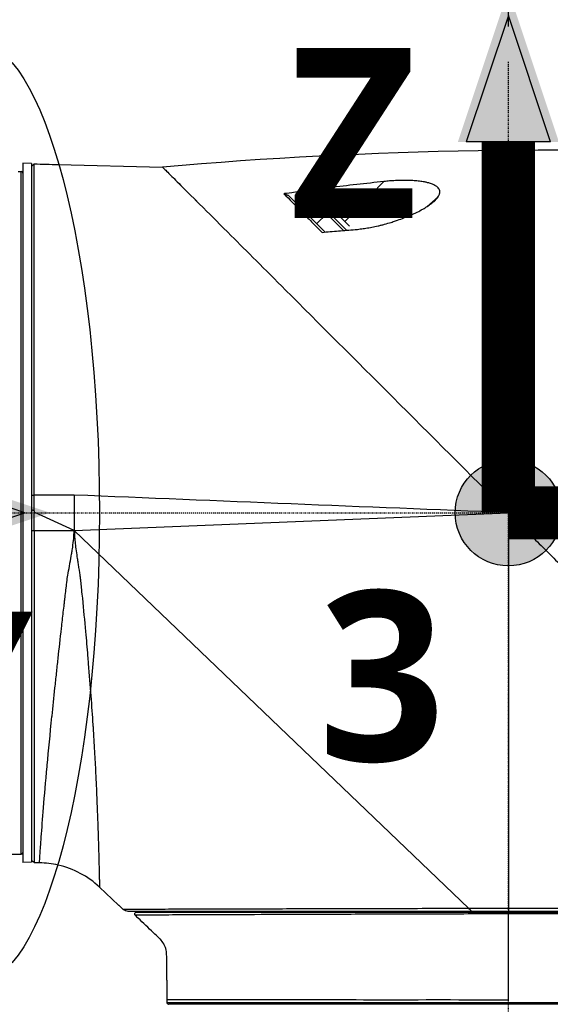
# Model space of a CAD drawing. Header units: millimetres. Extents: x 0 to 4378, y 0 to 2376.
# Tile 155 of 256: x 1634 to 1694, y 1572 to 1683. Entities that reach past the tile are written whole.
import ezdxf

# ---------------------------------------------------------------- set-up
doc = ezdxf.new("R2010")
doc.units = ezdxf.units.MM
doc.header["$LTSCALE"] = 0.2
doc.linetypes.add('CENTER2', pattern=[1.125, 0.75, -0.125, 0.125, -0.125])
for name, color, linetype in [('02_Center Line', 1, 'CENTER2'), ('07_Special Line2', 76, 'Continuous'), ('12_Before Rev.Num.', 5, 'Continuous'), ('13_After Rev.Num.', 6, 'Continuous')]:
    doc.layers.add(name, color=color, linetype=linetype)
doc.layers.add('14_Mark', color=7, linetype='Continuous', true_color=0xe03c31)
doc.styles.add('Rainbow-5.0 Style', font='malgunsl.ttf')
doc.dimstyles.new('Rainbow-5.0 Style', dxfattribs={"dimtxt": 4, "dimasz": 2.5, "dimexe": 1, "dimexo": 1, "dimgap": 1, "dimtad": 1, "dimdsep": 46, "dimtxsty": 'Rainbow-5.0 Style', "dimcen": 0, "dimclrd": 251, "dimclre": 251, "dimclrt": 7, "dimazin": 3, "dimtp": 0.1, "dimtm": 0.1, "dimtfac": 0.61, "dimtmove": 0, "dimatfit": 3, "dimfxl": 1, "dimlwd": -1, "dimlwe": -1, "dimarcsym": 1})
doc.dimstyles.new('Rainbow-5.0 Style$0', dxfattribs={"dimtxt": 4, "dimasz": 3, "dimexe": 2, "dimexo": 1, "dimgap": 0.8, "dimtad": 1, "dimzin": 9, "dimdsep": 46, "dimtxsty": 'Rainbow-5.0 Style', "dimcen": 0, "dimclrd": 251, "dimclre": 251, "dimclrt": 256, "dimadec": 1, "dimazin": 0, "dimtp": 0.1, "dimtm": 0.1, "dimtfac": 0.61, "dimtmove": 0, "dimatfit": 3, "dimfxl": 1, "dimlwd": -1, "dimlwe": -1, "dimarcsym": 1})

# ---------------------------------------------------------------- blocks, each defined once
blk = doc.blocks.new('Blk$A21N0-7P24L')
for p, q in [((-54.8, 1031.98), (-54.8, 953.02)), ((-53.8, 1031.95), (-54.8, 1031.98)), ((-53.8, 1031.95), (-53.8, 953.05)), ((-50.8, 1031.82), (-50.8, 1031.82)), ((-50.8, 1031.82), (-39.02, 1031.52)), ((-55.31, 1031.05), (-55, 1031.05)), ((-55, 953.95), (-55, 1031.05)), ((-54.81, 1030.91), (-54.81, 1030.91)), ((-18.45, 1025.38), (-14.04, 1029.9)), ((-24.8, 1028.33), (-20.66, 1024.19)), ((-9.16, 1027.08), (-7.96, 1028.13)), ((-20.49, 1026.27), (-21.62, 1025.15)), ((-18.59, 1024.37), (-20.49, 1026.27)), ((-18.28, 1024.4), (-20.23, 1026.35)), ((-18.8, 1025.72), (-18.93, 1025.86)), ((-17.94, 1024.87), (-18.8, 1025.72)), ((-12, 1004.5), (-12, 1004.5)), ((-53.8, 994.48), (-53.5, 994.5)), ((-49, 994.5), (-53.5, 994.5)), ((-53.5, 992.71), (-53.5, 994.5)), ((-49, 994.5), (-49, 990.5)), ((-53.5, 992.71), (-53.8, 992.84)), ((-15.68, 993.14), (-15.68, 993.14)), ((-53.5, 992.71), (-53.5, 992.57)), ((-49, 990.5), (-53.5, 992.57)), ((-53.5, 990.5), (-53.5, 992.57)), ((-49, 990.5), (0, 992.5)), ((0, 992.5), (0, 947.8)), ((-53.5, 990.5), (-49, 990.5)), ((-53.5, 990.5), (-53.5, 952.97)), ((-49, 990.5), (-4.48, 947.8)), ((-65, 953.95), (-55, 953.95)), ((-54.8, 954.15), (-54.8, 954.15)), ((-53.8, 953.05), (-54.8, 953.02)), ((-53.53, 953), (-53.5, 952.97)), ((-52.92, 952.96), (-53.5, 952.97)), ((-50.8, 952.71), (-50.8, 952.72)), ((-43.99, 948.2), (-46.15, 950.24)), ((-43.99, 948.2), (-43.98, 948.2)), ((-43.98, 948.2), (-43.46, 947.71)), ((-43.46, 947.71), (-43.98, 948.2)), ((-42.16, 947.28), (-42.16, 947.28)), ((-31.6, 947.4), (-31.6, 947.5)), ((-6.13, 947.4), (-6.13, 947.5)), ((-5.66, 947.5), (-5.66, 947.4)), ((-4.66, 947.5), (-4.66, 947.4)), ((0, 947.8), (-4.48, 947.8)), ((-4.17, 947.5), (0, 947.5)), ((-2.03, 947.2), (-2.03, 947.2)), ((-1.5, 947.2), (-1.5, 947.2)), ((39, 947.8), (0, 947.8)), ((0, 947.5), (38.7, 947.5)), ((0, 947.4), (38.35, 947.4)), ((38.55, 947.2), (0, 947.2)), ((4.66, 947.4), (4.66, 947.5)), ((-38.55, 937.51), (-38.55, 937.2)), ((-38.55, 937.2), (38.55, 937.2)), ((-2.03, 937.51), (-2.03, 937.51)), ((-1.5, 937.51), (-1.5, 937.51)), ((-38.41, 937.01), (-38.41, 937.01)), ((38.35, 937), (-38.35, 937))]:
    blk.add_line(p, q)
for centre, radius, start, end in [((-55, 1030.85), 0.2, 19.1105, 89.9986), ((-55, 1030.85), 0.2, 0, 18.1244), ((-20.29, 1026.08), 0.28, 77.2692, 135), ((-21.33, 1021.47), 5, 61.2602, 77.2692), ((-55, 954.15), 0.2, 270.0024, 359.0687), ((-53.01, 942.96), 10, 46.7002, 77.2515), ((-38.35, 937.2), 0.2, 180.0014, 250.8895), ((-38.35, 937.2), 0.2, 251.8756, 270)]:
    blk.add_arc(centre, radius, start, end)
for centre, major_axis, ratio, start_param, end_param in [((508.06, -260.44), (714.85, -1240.38), 0.515016, 2.818308, 2.907382), ((0, 947.2), (0, 0.2), 0.005152, 4.712435, 6.283181)]:
    blk.add_ellipse(centre, major_axis=major_axis, ratio=ratio, start_param=start_param, end_param=end_param)
for points, knots in [([(-53.51, 1031.89), (-53.56, 1031.84), (-53.6, 1031.8), (-53.7, 1031.7), (-53.75, 1031.65), (-53.8, 1031.6)], [0.00107889, 0.00107889, 0.00107889, 0.00107889, 0.02093901, 0.02093901, 0.04187803, 0.04187803, 0.04187803, 0.04187803]), ([(-53.5, 994.5), (-53.5, 996.32), (-53.5, 998.13), (-53.5, 1003.51), (-53.5, 1007), (-53.5, 1014.91), (-53.51, 1019.03), (-53.51, 1025.67), (-53.51, 1028.17), (-53.51, 1030.78), (-53.51, 1031.43), (-53.51, 1031.82), (-53.51, 1031.88), (-53.51, 1031.89)], [-6.580667, -6.580667, -6.580667, -6.580667, -6.029526, -6.029526, -4.924411, -4.924411, -3.357193, -3.357193, -1.848116, -1.848116, -0.91919, -0.91919, -0.597044, -0.597044, -0.597044, -0.597044]), ([(-39.02, 1031.52), (-39, 1031.5), (-38.94, 1031.44), (-38.85, 1031.35), (-38.66, 1031.16), (-38.3, 1030.8), (-37.78, 1030.28), (-37.76, 1030.26), (-37.73, 1030.23), (-36.93, 1029.43), (-35.79, 1028.29), (-34.42, 1026.92)], [0.060165, 0.060165, 0.060165, 0.060165, 0.366869, 0.366869, 0.366869, 0.988594, 0.988594, 1.019002, 1.019002, 1.019002, 1.986761, 1.986761, 1.986761, 1.986761]), ([(-37.73, 1030.23), (-37.5, 1030), (-37.24, 1029.74), (-36.97, 1029.47), (-36.28, 1028.78), (-35.45, 1027.95), (-34.47, 1026.97), (-34.45, 1026.95), (-34.42, 1026.92)], [1.0208114, 1.0208114, 1.0208114, 1.0208114, 1.2949648, 1.2949648, 1.2949648, 1.9652989, 1.9652989, 1.9829877, 1.9829877, 1.9829877, 1.9829877]), ([(-14.04, 1029.9), (-16.09, 1029.68), (-18.14, 1029.45), (-20.19, 1029.19), (-21.81, 1028.99), (-23.42, 1028.78), (-25.03, 1028.56), (-25.04, 1028.56), (-25.05, 1028.56), (-25.06, 1028.55), (-25.07, 1028.55), (-25.08, 1028.55), (-25.09, 1028.55), (-25.1, 1028.55), (-25.12, 1028.55), (-25.13, 1028.54), (-25.14, 1028.54), (-25.15, 1028.54), (-25.16, 1028.54), (-25.17, 1028.54), (-25.18, 1028.54), (-25.19, 1028.54), (-25.21, 1028.53), (-25.22, 1028.53), (-25.23, 1028.53), (-25.24, 1028.53), (-25.25, 1028.53), (-25.26, 1028.53), (-25.27, 1028.52), (-25.28, 1028.52), (-25.29, 1028.52), (-25.31, 1028.52), (-25.32, 1028.52), (-25.33, 1028.52)], [0, 0, 0, 0, 0.5446901, 0.5446901, 0.5446901, 0.9731926, 0.9731926, 0.9731926, 0.9761721, 0.9761721, 0.9761721, 0.9791515, 0.9791515, 0.9791515, 0.9821306, 0.9821306, 0.9821306, 0.9851095, 0.9851095, 0.9851095, 0.9880882, 0.9880882, 0.9880882, 0.9910667, 0.9910667, 0.9910667, 0.9940449, 0.9940449, 0.9940449, 0.9970229, 0.9970229, 0.9970229, 1, 1, 1, 1]), ([(-7.96, 1028.13), (-7.9, 1028.21), (-7.85, 1028.3), (-7.81, 1028.38), (-7.79, 1028.44), (-7.77, 1028.5), (-7.76, 1028.56), (-7.75, 1028.58), (-7.75, 1028.6), (-7.74, 1028.63), (-7.73, 1028.71), (-7.73, 1028.79), (-7.75, 1028.86), (-7.77, 1028.92), (-7.79, 1028.98), (-7.82, 1029.04), (-7.83, 1029.05), (-7.84, 1029.07), (-7.85, 1029.09), (-7.89, 1029.16), (-7.96, 1029.23), (-8.03, 1029.29), (-8.11, 1029.35), (-8.2, 1029.41), (-8.3, 1029.47), (-8.3, 1029.47), (-8.3, 1029.47), (-8.31, 1029.47), (-8.42, 1029.53), (-8.54, 1029.59), (-8.67, 1029.63), (-8.81, 1029.68), (-8.95, 1029.73), (-9.11, 1029.77), (-9.23, 1029.8), (-9.35, 1029.82), (-9.48, 1029.85), (-9.52, 1029.85), (-9.57, 1029.86), (-9.62, 1029.87), (-9.8, 1029.9), (-9.99, 1029.93), (-10.18, 1029.95), (-10.28, 1029.96), (-10.39, 1029.97), (-10.49, 1029.98), (-10.59, 1029.99), (-10.69, 1029.99), (-10.79, 1030), (-11.01, 1030.01), (-11.22, 1030.02), (-11.43, 1030.02), (-11.65, 1030.03), (-11.87, 1030.03), (-12.09, 1030.02), (-12.2, 1030.02), (-12.31, 1030.02), (-12.42, 1030.01), (-12.53, 1030.01), (-12.64, 1030.01), (-12.75, 1030), (-12.86, 1030), (-12.97, 1029.99), (-13.08, 1029.98), (-13.18, 1029.98), (-13.29, 1029.97), (-13.4, 1029.96), (-13.61, 1029.94), (-13.83, 1029.92), (-14.04, 1029.9)], [0, 0, 0, 0, 0.056632, 0.056632, 0.056632, 0.096454, 0.096454, 0.096454, 0.111824, 0.111824, 0.111824, 0.165846, 0.165846, 0.165846, 0.20668, 0.20668, 0.20668, 0.219195, 0.219195, 0.219195, 0.272825, 0.272825, 0.272825, 0.325748, 0.325748, 0.325748, 0.327708, 0.327708, 0.327708, 0.384812, 0.384812, 0.384812, 0.444801, 0.444801, 0.444801, 0.490886, 0.490886, 0.490886, 0.50793, 0.50793, 0.50793, 0.574139, 0.574139, 0.574139, 0.608535, 0.608535, 0.608535, 0.642931, 0.642931, 0.642931, 0.713682, 0.713682, 0.713682, 0.785572, 0.785572, 0.785572, 0.821665, 0.821665, 0.821665, 0.857759, 0.857759, 0.857759, 0.893613, 0.893613, 0.893613, 0.929468, 0.929468, 0.929468, 1, 1, 1, 1]), ([(-25.33, 1028.52), (-24.72, 1027.9), (-24.05, 1027.22), (-22.95, 1026.11), (-22.58, 1025.73), (-21.82, 1024.96), (-21.43, 1024.57), (-21.03, 1024.16)], [-0.9428381, -0.9428381, -0.9428381, -0.9428381, -0.4619663, -0.4619663, -0.2309708, -0.2309708, -0.000002, -0.000002, -0.000002, -0.000002]), ([(-17.3, 1024.48), (-17.2, 1024.49), (-17.1, 1024.49), (-17.01, 1024.5), (-16.91, 1024.51), (-16.81, 1024.53), (-16.71, 1024.54), (-16.5, 1024.56), (-16.29, 1024.59), (-16.08, 1024.63), (-15.85, 1024.66), (-15.63, 1024.7), (-15.41, 1024.74), (-15.17, 1024.79), (-14.94, 1024.84), (-14.7, 1024.89), (-14.58, 1024.92), (-14.46, 1024.95), (-14.34, 1024.98), (-14.22, 1025.01), (-14.1, 1025.04), (-13.98, 1025.08), (-13.73, 1025.14), (-13.48, 1025.22), (-13.24, 1025.29), (-13.07, 1025.34), (-12.9, 1025.4), (-12.73, 1025.45), (-12.65, 1025.48), (-12.58, 1025.5), (-12.5, 1025.53), (-12.25, 1025.62), (-12.01, 1025.7), (-11.78, 1025.8), (-11.54, 1025.89), (-11.31, 1025.98), (-11.08, 1026.08), (-10.99, 1026.12), (-10.9, 1026.16), (-10.8, 1026.2), (-10.68, 1026.26), (-10.55, 1026.32), (-10.43, 1026.38), (-10.22, 1026.48), (-10.02, 1026.58), (-9.83, 1026.69), (-9.72, 1026.75), (-9.61, 1026.81), (-9.5, 1026.87), (-9.44, 1026.91), (-9.37, 1026.95), (-9.3, 1026.99), (-9.14, 1027.09), (-8.99, 1027.19), (-8.85, 1027.3), (-8.76, 1027.36), (-8.68, 1027.42), (-8.6, 1027.48), (-8.56, 1027.52), (-8.51, 1027.55), (-8.47, 1027.59), (-8.36, 1027.68), (-8.26, 1027.77), (-8.17, 1027.87), (-8.12, 1027.93), (-8.07, 1027.98), (-8.03, 1028.04), (-8, 1028.07), (-7.98, 1028.1), (-7.96, 1028.13)], [0, 0, 0, 0, 0.025513, 0.025513, 0.025513, 0.051026, 0.051026, 0.051026, 0.106311, 0.106311, 0.106311, 0.165742, 0.165742, 0.165742, 0.229037, 0.229037, 0.229037, 0.262375, 0.262375, 0.262375, 0.295714, 0.295714, 0.295714, 0.365119, 0.365119, 0.365119, 0.414042, 0.414042, 0.414042, 0.436384, 0.436384, 0.436384, 0.508521, 0.508521, 0.508521, 0.580426, 0.580426, 0.580426, 0.609779, 0.609779, 0.609779, 0.65098, 0.65098, 0.65098, 0.719144, 0.719144, 0.719144, 0.758417, 0.758417, 0.758417, 0.783989, 0.783989, 0.783989, 0.844832, 0.844832, 0.844832, 0.880339, 0.880339, 0.880339, 0.901187, 0.901187, 0.901187, 0.952899, 0.952899, 0.952899, 0.984033, 0.984033, 0.984033, 1, 1, 1, 1]), ([(-34.42, 1026.92), (-33.49, 1025.99), (-32.46, 1024.96), (-31.28, 1023.78), (-29.54, 1022.04), (-27.5, 1020), (-21.4, 1013.9), (-17.27, 1009.77), (-8.79, 1001.29), (-4.38, 996.88), (0, 992.5)], [1.989286, 1.989286, 1.989286, 1.989286, 2.617126, 2.617126, 2.617126, 3.546139, 3.546139, 5.024362, 5.024362, 6.50674, 6.50674, 6.50674, 6.50674]), ([(-21.03, 1024.16), (-20.41, 1024.22), (-19.79, 1024.27), (-18.55, 1024.38), (-17.92, 1024.43), (-17.3, 1024.48)], [-0.3749668, -0.3749668, -0.3749668, -0.3749668, -0.1874834, -0.1874834, -0.000001, -0.000001, -0.000001, -0.000001]), ([(0, 992.5), (0.13, 992.37), (0.27, 992.23), (0.54, 991.96), (0.68, 991.82), (1.09, 991.41), (1.36, 991.14), (1.91, 990.59), (2.19, 990.31), (2.74, 989.76), (3.01, 989.49), (3.56, 988.94), (3.83, 988.67), (4.38, 988.12), (4.65, 987.85), (5.2, 987.3), (5.47, 987.03), (6.02, 986.48), (6.29, 986.21), (6.83, 985.67), (7.11, 985.39), (7.65, 984.85), (7.92, 984.58), (8.74, 983.76), (9.28, 983.22), (10.9, 981.6), (11.97, 980.53), (13.57, 978.93), (14.1, 978.4), (15.15, 977.35), (15.68, 976.82), (16.72, 975.78), (17.24, 975.26), (18.27, 974.23), (18.79, 973.71), (19.8, 972.7), (20.31, 972.19), (21.31, 971.19), (21.81, 970.69), (22.79, 969.71), (23.28, 969.22), (24.24, 968.26), (24.72, 967.78), (25.66, 966.84), (26.13, 966.37), (26.59, 965.91)], [0.653156, 0.653156, 0.653156, 0.653156, 0.6581633, 0.6581633, 0.6632653, 0.6632653, 0.6734694, 0.6734694, 0.6836735, 0.6836735, 0.6938776, 0.6938776, 0.7040816, 0.7040816, 0.7142857, 0.7142857, 0.7244898, 0.7244898, 0.7346939, 0.7346939, 0.744898, 0.744898, 0.755102, 0.755102, 0.7755102, 0.7755102, 0.8163265, 0.8163265, 0.8367347, 0.8367347, 0.8571429, 0.8571429, 0.877551, 0.877551, 0.8979592, 0.8979592, 0.9183673, 0.9183673, 0.9387755, 0.9387755, 0.9591837, 0.9591837, 0.9795918, 0.9795918, 1, 1, 1, 1]), ([(-53.8, 990.51), (-53.7, 990.5), (-53.59, 990.5), (-53.5, 990.5), (-53.5, 990.5), (-53.5, 990.5), (-53.5, 990.5)], [0, 0, 0, 0, 0.04400846, 0.04400846, 0.04400846, 0.04442108, 0.04442108, 0.04442108, 0.04442108]), ([(-52.92, 952.96), (-52.92, 952.99), (-52.9, 953.24), (-52.87, 953.67), (-52.85, 954.06), (-52.81, 954.61), (-52.76, 955.27), (-52.75, 955.43), (-52.74, 955.6), (-52.73, 955.78), (-52.72, 955.82), (-52.72, 955.87), (-52.72, 955.91), (-52.65, 956.83), (-52.56, 957.94), (-52.46, 959.21), (-52.35, 960.57), (-52.21, 962.13), (-52.05, 963.84), (-52.05, 963.89), (-52.04, 963.94), (-52.04, 964), (-51.89, 965.66), (-51.71, 967.5), (-51.51, 969.5), (-51.5, 969.52), (-51.5, 969.55), (-51.5, 969.57), (-51.4, 970.58), (-51.29, 971.64), (-51.17, 972.72), (-51.11, 973.27), (-51.05, 973.82), (-50.99, 974.38), (-50.94, 974.91), (-50.88, 975.47), (-50.82, 975.99), (-50.82, 976.02), (-50.81, 976.05), (-50.81, 976.09), (-50.69, 977.17), (-50.56, 978.3), (-50.43, 979.47), (-50.36, 980.06), (-50.3, 980.66), (-50.23, 981.27), (-50.19, 981.57), (-50.16, 981.88), (-50.12, 982.19), (-50.1, 982.35), (-50.08, 982.5), (-50.07, 982.66), (-50.05, 982.79), (-50.04, 982.89), (-50.02, 983.07), (-50.01, 983.1), (-50.01, 983.13), (-50.01, 983.17), (-49.97, 983.48), (-49.94, 983.76), (-49.91, 983.99), (-49.89, 984.13), (-49.88, 984.26), (-49.86, 984.37), (-49.86, 984.4), (-49.86, 984.42), (-49.86, 984.45), (-49.84, 984.56), (-49.83, 984.65), (-49.82, 984.73), (-49.81, 984.81), (-49.81, 984.83), (-49.8, 984.91), (-49.8, 984.92), (-49.8, 984.92), (-49.8, 984.93), (-49.77, 985.13), (-49.73, 985.38), (-49.68, 985.69), (-49.62, 985.99), (-49.55, 986.38), (-49.48, 986.76), (-49.48, 986.77), (-49.48, 986.78), (-49.48, 986.8), (-49.4, 987.19), (-49.34, 987.53), (-49.29, 987.84), (-49.26, 987.99), (-49.24, 988.14), (-49.22, 988.27), (-49.2, 988.4), (-49.19, 988.47), (-49.17, 988.63), (-49.17, 988.63), (-49.17, 988.64), (-49.17, 988.64), (-49.08, 989.29), (-49.02, 989.91), (-49, 990.5)], [0, 0, 0, 0, 0.114164, 0.114164, 0.114164, 0.21875, 0.21875, 0.21875, 0.2439349, 0.2439349, 0.2439349, 0.25, 0.25, 0.25, 0.3684285, 0.3684285, 0.3684285, 0.4960496, 0.4960496, 0.4960496, 0.5, 0.5, 0.5, 0.6234861, 0.6234861, 0.6234861, 0.625, 0.625, 0.625, 0.6875, 0.6875, 0.6875, 0.71875, 0.71875, 0.71875, 0.7480399, 0.7480399, 0.7480399, 0.75, 0.75, 0.75, 0.8125, 0.8125, 0.8125, 0.84375, 0.84375, 0.84375, 0.859375, 0.859375, 0.859375, 0.8671875, 0.8671875, 0.8671875, 0.8739116, 0.8739116, 0.8739116, 0.875, 0.875, 0.875, 0.8846211, 0.8846211, 0.8846211, 0.890625, 0.890625, 0.890625, 0.8919972, 0.8919972, 0.8919972, 0.8984375, 0.8984375, 0.8984375, 0.9054604, 0.9054604, 0.9054604, 0.90625, 0.90625, 0.90625, 0.921875, 0.921875, 0.921875, 0.9370051, 0.9370051, 0.9370051, 0.9375, 0.9375, 0.9375, 0.953125, 0.953125, 0.953125, 0.9609375, 0.9609375, 0.9609375, 0.9684986, 0.9684986, 0.9684986, 0.96875, 0.96875, 0.96875, 1, 1, 1, 1]), ([(-49, 990.5), (-48.98, 990.07), (-48.95, 989.6), (-48.9, 989.11), (-48.88, 988.95), (-48.85, 988.73), (-48.84, 988.61), (-48.81, 988.36), (-48.77, 988.08), (-48.72, 987.76), (-48.7, 987.6), (-48.67, 987.43), (-48.64, 987.25), (-48.62, 987.07), (-48.59, 986.92), (-48.55, 986.68), (-48.48, 986.2), (-48.42, 985.8), (-48.37, 985.48), (-48.35, 985.32), (-48.33, 985.18), (-48.32, 985.06), (-48.31, 985), (-48.3, 984.94), (-48.29, 984.89), (-48.29, 984.83), (-48.28, 984.76), (-48.28, 984.74), (-48.27, 984.72), (-48.26, 984.62), (-48.25, 984.46), (-48.24, 984.41), (-48.23, 984.34), (-48.23, 984.27), (-48.22, 984.24), (-48.22, 984.21), (-48.22, 984.18), (-48.21, 984.12), (-48.2, 984.06), (-48.2, 984), (-48.19, 983.94), (-48.18, 983.84), (-48.18, 983.8), (-48.15, 983.48), (-48.12, 983.17), (-48.08, 982.85), (-47.96, 981.57), (-47.84, 980.31), (-47.72, 979.08), (-47.64, 978.15), (-47.56, 977.25), (-47.48, 976.36), (-47.46, 976.06), (-47.44, 975.82), (-47.41, 975.47), (-47.19, 972.92), (-47.03, 970.62), (-46.89, 968.57), (-46.88, 968.41), (-46.87, 968.25), (-46.86, 968.1), (-46.74, 966.2), (-46.65, 964.52), (-46.58, 963.03), (-46.57, 962.82), (-46.56, 962.64), (-46.55, 962.4), (-46.5, 961.44), (-46.46, 960.52), (-46.43, 959.67), (-46.39, 958.81), (-46.36, 957.98), (-46.33, 957.27), (-46.32, 956.91), (-46.31, 956.55), (-46.3, 956.2), (-46.29, 955.9), (-46.28, 955.59), (-46.27, 955.3), (-46.27, 955.25), (-46.27, 955.19), (-46.27, 955.17), (-46.26, 954.98), (-46.25, 954.73), (-46.25, 954.43), (-46.24, 954.28), (-46.24, 954.12), (-46.23, 953.95), (-46.23, 953.78), (-46.22, 953.59), (-46.22, 953.42), (-46.21, 953.08), (-46.2, 952.8), (-46.2, 952.58), (-46.19, 952.46), (-46.19, 952.36), (-46.19, 952.27), (-46.19, 952.23), (-46.19, 952.19), (-46.19, 952.15), (-46.19, 952.13), (-46.19, 952.11), (-46.19, 952.09), (-46.19, 952.07), (-46.19, 952.06), (-46.18, 952.04), (-46.18, 951.81), (-46.18, 951.62), (-46.17, 951.46), (-46.17, 951.37), (-46.17, 951.3), (-46.17, 951.23), (-46.17, 951.2), (-46.17, 951.16), (-46.17, 951.13), (-46.16, 951.1), (-46.16, 951.08), (-46.16, 951.04), (-46.15, 950.44), (-46.15, 950.24), (-46.15, 950.24)], [0, 0, 0, 0, 0.0234375, 0.0234375, 0.0234375, 0.03125, 0.03125, 0.03125, 0.046875, 0.046875, 0.046875, 0.0546875, 0.0546875, 0.0546875, 0.0625, 0.0625, 0.0625, 0.078125, 0.078125, 0.078125, 0.0859375, 0.0859375, 0.0859375, 0.0898437, 0.0898437, 0.0898437, 0.09375, 0.09375, 0.09375, 0.1015625, 0.1015625, 0.1015625, 0.1043487, 0.1043487, 0.1043487, 0.1054687, 0.1054687, 0.1054687, 0.1074219, 0.1074219, 0.1074219, 0.109375, 0.109375, 0.109375, 0.125, 0.125, 0.125, 0.1875, 0.1875, 0.1875, 0.234375, 0.234375, 0.234375, 0.25, 0.25, 0.25, 0.3661699, 0.3661699, 0.3661699, 0.375, 0.375, 0.375, 0.484375, 0.484375, 0.484375, 0.5, 0.5, 0.5, 0.5625, 0.5625, 0.5625, 0.625, 0.625, 0.625, 0.65625, 0.65625, 0.65625, 0.6835937, 0.6835937, 0.6835937, 0.6875, 0.6875, 0.6875, 0.71875, 0.71875, 0.71875, 0.734375, 0.734375, 0.734375, 0.75, 0.75, 0.75, 0.78125, 0.78125, 0.78125, 0.796875, 0.796875, 0.796875, 0.8046875, 0.8046875, 0.8046875, 0.8085937, 0.8085937, 0.8085937, 0.8125, 0.8125, 0.8125, 0.84375, 0.84375, 0.84375, 0.859375, 0.859375, 0.859375, 0.8671875, 0.8671875, 0.8671875, 0.875, 0.875, 0.875, 0.9999925, 0.9999925, 0.9999925, 0.9999925]), ([(-53.53, 953), (-53.53, 953), (-53.53, 953), (-53.6, 953.07), (-53.67, 953.14), (-53.76, 953.23), (-53.78, 953.25), (-53.8, 953.27)], [0.18350336, 0.18350336, 0.18350336, 0.18350336, 0.18439193, 0.18439193, 0.21128075, 0.21128075, 0.22082393, 0.22082393, 0.22082393, 0.22082393]), ([(-4.49, 947.8), (-5.54, 947.8), (-6.6, 947.8), (-9.05, 947.8), (-10.43, 947.8), (-12.79, 947.79), (-13.76, 947.79), (-16.32, 947.79), (-17.88, 947.78), (-20.36, 947.78), (-21.29, 947.77), (-23.5, 947.77), (-24.75, 947.76), (-26.98, 947.76), (-27.97, 947.75), (-29.89, 947.75), (-30.81, 947.75), (-31.69, 947.74), (-34.49, 947.73), (-36.86, 947.73), (-39.38, 947.72), (-39.97, 947.72), (-41.4, 947.71), (-42.11, 947.71), (-43.14, 947.71), (-43.43, 947.71), (-43.46, 947.71)], [0.031642, 0.031642, 0.031642, 0.031642, 0.348943, 0.348943, 0.767417, 0.767417, 1.066165, 1.066165, 1.560188, 1.560188, 1.865568, 1.865568, 2.298337, 2.298337, 2.664972, 2.664972, 3.031606, 3.031606, 3.031606, 4.197644, 4.197644, 4.603851, 4.603851, 5.308592, 5.308592, 6.063495, 6.063495, 6.063495, 6.063495]), ([(-43.46, 947.71), (-43.37, 947.67), (-43.29, 947.64), (-43.11, 947.57), (-43.03, 947.53), (-42.94, 947.5)], [0, 0, 0, 0, 0.02788545, 0.02788545, 0.05576978, 0.05576978, 0.05576978, 0.05576978]), ([(-42.94, 947.5), (-42.91, 947.5), (-42.63, 947.5), (-41.61, 947.5), (-40.92, 947.5), (-39.51, 947.5), (-38.93, 947.5), (-36.45, 947.5), (-34.11, 947.5), (-31.35, 947.5), (-30.48, 947.5), (-29.58, 947.5), (-27.69, 947.5), (-26.72, 947.5), (-24.52, 947.5), (-23.28, 947.5), (-21.1, 947.5), (-20.18, 947.5), (-17.74, 947.5), (-16.2, 947.5), (-13.67, 947.5), (-12.7, 947.5), (-10.37, 947.5), (-9, 947.5), (-6.48, 947.5), (-5.32, 947.5), (-4.17, 947.5)], [-6.062819, -6.062819, -6.062819, -6.062819, -5.308592, -5.308592, -4.603851, -4.603851, -4.197644, -4.197644, -3.031606, -3.031606, -3.031606, -2.664972, -2.664972, -2.298337, -2.298337, -1.865568, -1.865568, -1.560188, -1.560188, -1.066165, -1.066165, -0.767417, -0.767417, -0.348943, -0.348943, -0.000211, -0.000211, -0.000211, -0.000211]), ([(-41.98, 947.4), (-41.99, 947.4), (-42.01, 947.4), (-42.04, 947.39), (-42.05, 947.39), (-42.09, 947.37), (-42.11, 947.36), (-42.14, 947.32), (-42.16, 947.3), (-42.18, 947.25), (-42.18, 947.22), (-42.18, 947.17), (-42.18, 947.15), (-42.16, 947.11), (-42.15, 947.1), (-42.14, 947.07), (-42.13, 947.06), (-42.12, 947.05)], [-0.04775412, -0.04775412, -0.04775412, -0.04775412, -0.04364758, -0.04364758, -0.03903252, -0.03903252, -0.03159343, -0.03159343, -0.0238785, -0.0238785, -0.01616378, -0.01616378, -0.00872589, -0.00872589, -0.00410898, -0.00410898, -0.00000219, -0.00000219, -0.00000219, -0.00000219]), ([(-42.12, 947.05), (-42.13, 947.07), (-42.14, 947.09), (-42.16, 947.12), (-42.17, 947.14), (-42.18, 947.18), (-42.18, 947.21), (-42.17, 947.25), (-42.17, 947.26), (-42.16, 947.28)], [-0.02505059, -0.02505059, -0.02505059, -0.02505059, -0.01946626, -0.01946626, -0.01278779, -0.01278779, -0.00652033, -0.00652033, -0.00072322, -0.00072322, -0.00072322, -0.00072322]), ([(-42.16, 947.28), (-42.15, 947.3), (-42.14, 947.32), (-42.11, 947.35), (-42.09, 947.37), (-42.05, 947.39), (-42.03, 947.39), (-42, 947.4), (-41.99, 947.4), (-41.98, 947.4)], [0, 0, 0, 0, 0.00648936, 0.00648936, 0.01299025, 0.01299025, 0.01949179, 0.01949179, 0.02239638, 0.02239638, 0.02239638, 0.02239638]), ([(0, 947.2), (-1.36, 947.2), (-2.72, 947.2), (-4.07, 947.2), (-5.36, 947.19), (-6.66, 947.19), (-7.95, 947.19), (-7.99, 947.19), (-8.03, 947.19), (-8.07, 947.19), (-10.66, 947.18), (-13.25, 947.17), (-15.74, 947.16), (-15.79, 947.16), (-15.84, 947.16), (-15.9, 947.16), (-18.36, 947.16), (-20.72, 947.15), (-22.96, 947.14), (-25.25, 947.13), (-27.43, 947.12), (-29.42, 947.12), (-29.48, 947.11), (-29.55, 947.11), (-29.61, 947.11), (-33.48, 947.1), (-36.61, 947.09), (-38.75, 947.08), (-38.8, 947.08), (-38.84, 947.08), (-38.88, 947.08), (-39.91, 947.07), (-40.71, 947.07), (-41.26, 947.06), (-41.82, 947.06), (-42.11, 947.06), (-42.12, 947.05)], [0, 0, 0, 0, 0.063604, 0.063604, 0.063604, 0.125, 0.125, 0.125, 0.1269497, 0.1269497, 0.1269497, 0.25, 0.25, 0.25, 0.2525669, 0.2525669, 0.2525669, 0.375, 0.375, 0.375, 0.5, 0.5, 0.5, 0.5041101, 0.5041101, 0.5041101, 0.75, 0.75, 0.75, 0.7551095, 0.7551095, 0.7551095, 0.875, 0.875, 0.875, 1, 1, 1, 1]), ([(-41.98, 947.4), (-41.98, 947.4), (-41.9, 947.4), (-41.74, 947.4), (-41.64, 947.4), (-41.51, 947.4), (-41.35, 947.4), (-40.85, 947.4), (-40.06, 947.4), (-39, 947.4), (-38.98, 947.4), (-38.96, 947.4), (-38.94, 947.4), (-37.89, 947.4), (-36.6, 947.4), (-35.07, 947.4), (-35.06, 947.4), (-35.05, 947.4), (-35.04, 947.4), (-33.49, 947.4), (-31.69, 947.4), (-29.72, 947.4), (-29.7, 947.4), (-29.69, 947.4), (-29.68, 947.4), (-27.71, 947.4), (-25.53, 947.4), (-23.25, 947.4), (-23.2, 947.4), (-23.15, 947.4), (-23.1, 947.4), (-20.85, 947.4), (-18.47, 947.4), (-15.98, 947.4), (-15.89, 947.4), (-15.8, 947.4), (-15.72, 947.4), (-13.25, 947.4), (-10.68, 947.4), (-8.1, 947.4), (-7.98, 947.4), (-7.86, 947.4), (-7.74, 947.4), (-5.19, 947.4), (-2.59, 947.4), (0, 947.4)], [0.0110023, 0.0110023, 0.0110023, 0.0110023, 0.0796108, 0.0796108, 0.0796108, 0.120585, 0.120585, 0.120585, 0.2474184, 0.2474184, 0.2474184, 0.25, 0.25, 0.25, 0.3741336, 0.3741336, 0.3741336, 0.375, 0.375, 0.375, 0.5, 0.5, 0.5, 0.5008486, 0.5008486, 0.5008486, 0.625, 0.625, 0.625, 0.6275639, 0.6275639, 0.6275639, 0.75, 0.75, 0.75, 0.7542782, 0.7542782, 0.7542782, 0.875, 0.875, 0.875, 0.8806422, 0.8806422, 0.8806422, 1, 1, 1, 1]), ([(-4.17, 947.5), (-4.22, 947.55), (-4.27, 947.6), (-4.4, 947.73), (-4.44, 947.77), (-4.49, 947.8)], [0, 0, 0, 0, 0.02500117, 0.02500117, 0.06575838, 0.06575838, 0.06575838, 0.06575838]), ([(0, 937.5), (0, 938.29), (0, 939.08), (0, 939.87), (0, 940.28), (0, 940.69), (0, 941.1), (0, 941.31), (0, 941.51), (0, 941.72), (0, 941.92), (0, 942.13), (0, 942.33), (0, 942.54), (0, 942.74), (0, 942.95), (0, 943.05), (0, 943.15), (0, 943.26), (0, 943.36), (0, 943.46), (0, 943.56), (0, 943.98), (0, 944.39), (0, 944.8), (0, 945.6), (0, 946.4), (0, 947.2)], [0, 0, 0, 0, 0.2444664, 0.2444664, 0.2444664, 0.371392, 0.371392, 0.371392, 0.4348549, 0.4348549, 0.4348549, 0.4983177, 0.4983177, 0.4983177, 0.5617805, 0.5617805, 0.5617805, 0.5935119, 0.5935119, 0.5935119, 0.6252433, 0.6252433, 0.6252433, 0.752169, 0.752169, 0.752169, 0.9999999, 0.9999999, 0.9999999, 0.9999999]), ([(-38.55, 939.73), (-38.55, 940.29), (-38.56, 940.85), (-38.56, 941.82), (-38.55, 942.25), (-38.58, 942.87), (-38.6, 943.08), (-38.72, 943.48), (-38.8, 943.67), (-39, 944.02), (-39.13, 944.19), (-39.31, 944.38), (-39.35, 944.41), (-39.61, 944.67), (-39.83, 944.87), (-40.63, 945.64), (-41.21, 946.19), (-41.79, 946.74)], [0, 0, 0, 0, 0.1713167, 0.1713167, 0.2998109, 0.2998109, 0.3662615, 0.3662615, 0.4286663, 0.4286663, 0.4911014, 0.4911014, 0.5067291, 0.5067291, 0.6041296, 0.6041296, 0.8557956, 0.8557956, 0.8557956, 0.8557956]), ([(-38.55, 937.51), (-38.48, 937.57), (-37.43, 937.53), (-35.47, 937.53), (-33.51, 937.53), (-30.64, 937.53), (-27.08, 937.53), (-23.52, 937.54), (-19.26, 937.53), (-14.63, 937.52), (-10.01, 937.52), (-5, 937.54), (0, 937.5)], [0, 0, 0, 0, 0.25, 0.25, 0.25, 0.5, 0.5, 0.5, 0.75, 0.75, 0.75, 1, 1, 1, 1])]:
    blk.add_open_spline(points, degree=3, knots=knots)
for points in [[(-53.51, 1031.89), (-52.61, 1031.87), (-51.7, 1031.84), (-50.8, 1031.82)], [(0, 992.5), (-16.33, 993.17), (-32.67, 993.83), (-49, 994.5)], [(-50.8, 952.72), (-51.49, 952.87), (-52.2, 952.96), (-52.92, 952.96)], [(-46.15, 950.24), (-46.15, 950.24), (-46.15, 950.24), (-46.15, 950.24)], [(-41.98, 947.4), (-41.97, 947.4), (-41.97, 947.4), (-41.97, 947.4)], [(-4.48, 947.8), (-4.48, 947.8), (-4.49, 947.8), (-4.49, 947.8)], [(0, 947.8), (0, 947.7), (0, 947.6), (0, 947.5)], [(-42.12, 947.05), (-42.01, 946.95), (-41.9, 946.84), (-41.79, 946.74)], [(-38.55, 939.73), (-38.55, 938.99), (-38.55, 938.25), (-38.55, 937.51)]]:
    blk.add_open_spline(points, degree=3)
blk.add_rational_spline([(-25.33, 1028.52), (-25.06, 1028.42), (-24.8, 1028.33)], [1.00000289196, 1.00000306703, 1.00000322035], degree=2)
at = {"layer": '02_Center Line'}
for p, q in [((0, 563.35), (0, 1043.41)), ((-161.61, 992.5), (60.7, 992.5))]:
    blk.add_line(p, q, dxfattribs=at)
blk = doc.blocks.new('A$C19ebd0c3_1234')
for q in [(46.93, -0.78), (54.3, 6.59)]:
    blk.add_line((46.93, 6.59), q)
blk.add_ellipse((0, 0), major_axis=(53.19, 0), ratio=0.263273)
blk = doc.blocks.new('A$C3a293ff3')
at = {"layer": '07_Special Line2'}
blk.add_hatch(color=256, dxfattribs=at).paths.add_polyline_path([(49.156, 0), (34.9, 4.752), (34.9, -4.752)])
at = {"layer": '12_Before Rev.Num.'}
blk.add_hatch(color=256, dxfattribs=at).paths.add_polyline_path([(0, 49.156), (-4.752, 34.9), (4.752, 34.9)])
at = {"layer": '14_Mark'}
h = blk.add_hatch(color=256, dxfattribs=at)
h.dxf.hatch_style = 1
h.paths.add_polyline_path([(5, 0, 1), (-5, 0, 1)])
at = {"layer": '07_Special Line2'}
for p, q in [((34.9, -3.96), (34.9, 3.96)), ((46.78, 0), (34.9, 3.96)), ((34.9, -3.96), (46.78, 0))]:
    blk.add_line(p, q, dxfattribs=at)
at = {"layer": '07_Special Line2', "const_width": 5}
blk.add_lwpolyline([(34.9, 0), (0, 0)], dxfattribs=at)
at = {"layer": '12_Before Rev.Num.'}
for p, q in [((0, 46.78), (-3.96, 34.9)), ((3.96, 34.9), (0, 46.78)), ((3.96, 34.9), (-3.96, 34.9))]:
    blk.add_line(p, q, dxfattribs=at)
at = {"layer": '12_Before Rev.Num.', "const_width": 5}
blk.add_lwpolyline([(0, 34.9), (0, 0)], dxfattribs=at)
at = {"layer": '14_Mark'}
blk.add_circle((0, 0), 5, dxfattribs=at)
at = {"layer": '07_Special Line2', "insert": (34.529, -17.308), "char_height": 16, "attachment_point": 4, "style": 'Rainbow-5.0 Style'}
blk.add_mtext('{\\fMalgun Gothic Semilight|b1|i0|c129|p50;Y}', dxfattribs=at)
at = {"layer": '12_Before Rev.Num.', "insert": (-20.587, 35.725), "char_height": 16, "attachment_point": 4, "style": 'Rainbow-5.0 Style'}
blk.add_mtext('{\\fMalgun Gothic Semilight|b1|i0|c129|p50;Z}', dxfattribs=at)
at = {"layer": '14_Mark', "insert": (-17.839, -15.459), "char_height": 16, "attachment_point": 4, "style": 'Rainbow-5.0 Style'}
blk.add_mtext('{\\fMalgun Gothic Semilight|b1|i0|c129|p50;4}', dxfattribs=at)
blk = doc.blocks.new('A$Ca1632f6c')
at = {"layer": '07_Special Line2'}
blk.add_hatch(color=256, dxfattribs=at).paths.add_polyline_path([(49.156, 0), (34.9, 4.752), (34.9, -4.752)])
at = {"layer": '12_Before Rev.Num.'}
blk.add_hatch(color=256, dxfattribs=at).paths.add_polyline_path([(0, 49.156), (-4.752, 34.9), (4.752, 34.9)])
at = {"layer": '14_Mark'}
h = blk.add_hatch(color=256, dxfattribs=at)
h.dxf.hatch_style = 1
h.paths.add_polyline_path([(5, 0, 1), (-5, 0, 1)])
at = {"layer": '07_Special Line2'}
for p, q in [((34.9, -3.96), (34.9, 3.96)), ((46.78, 0), (34.9, 3.96)), ((34.9, -3.96), (46.78, 0))]:
    blk.add_line(p, q, dxfattribs=at)
at = {"layer": '07_Special Line2', "const_width": 5}
blk.add_lwpolyline([(34.9, 0), (0, 0)], dxfattribs=at)
at = {"layer": '12_Before Rev.Num.'}
for p, q in [((0, 46.78), (-3.96, 34.9)), ((3.96, 34.9), (0, 46.78)), ((3.96, 34.9), (-3.96, 34.9))]:
    blk.add_line(p, q, dxfattribs=at)
at = {"layer": '12_Before Rev.Num.', "const_width": 5}
blk.add_lwpolyline([(0, 34.9), (0, 0)], dxfattribs=at)
at = {"layer": '14_Mark'}
blk.add_circle((0, 0), 5, dxfattribs=at)
at = {"layer": '07_Special Line2', "insert": (34.529, -17.308), "char_height": 16, "attachment_point": 4, "style": 'Rainbow-5.0 Style'}
blk.add_mtext('{\\fMalgun Gothic Semilight|b1|i0|c129|p50;Y}', dxfattribs=at)
at = {"layer": '12_Before Rev.Num.', "insert": (-20.587, 35.725), "char_height": 16, "attachment_point": 4, "style": 'Rainbow-5.0 Style'}
blk.add_mtext('{\\fMalgun Gothic Semilight|b1|i0|c129|p50;Z}', dxfattribs=at)
at = {"layer": '14_Mark', "insert": (-17.839, -15.459), "char_height": 16, "attachment_point": 4, "style": 'Rainbow-5.0 Style'}
blk.add_mtext('{\\fMalgun Gothic Semilight|b1|i0|c129|p50;3}', dxfattribs=at)
blk = doc.blocks.new('*D140')
at = {"color": 251, "linetype": 'ByBlock', "transparency": 16777216}
for p, q in [((1578.64, 1793.4), (1578.64, 1855.99)), ((1689.34, 1682.6), (1689.34, 1855.99)), ((1677.34, 1847.99), (1590.64, 1847.99))]:
    blk.add_line(p, q, dxfattribs=at)
at = {"color": 251, "transparency": 16777216}
for points in [[(1590.64, 1849.99), (1590.64, 1845.99), (1578.64, 1847.99)], [(1677.34, 1849.99), (1677.34, 1845.99), (1689.34, 1847.99)]]:
    blk.add_solid(points, dxfattribs=at)
at = {"layer": 'Defpoints', "color": 0, "transparency": 16777216}
for p in [(1578.64, 1847.99), (1578.64, 1789.4), (1689.34, 1678.6)]:
    blk.add_point(p, dxfattribs=at)
at = {"transparency": 16777216, "insert": (1633.99, 1859.51), "char_height": 16, "attachment_point": 5, "style": 'Rainbow-5.0 Style'}
blk.add_mtext('110.7', dxfattribs=at)
blk = doc.blocks.new('*D143')
at = {"color": 251, "linetype": 'ByBlock', "transparency": 16777216}
for p, q in [((1643.34, 1738.39), (1806.9, 1738.39)), ((1798.9, 1726.39), (1798.9, 1639.69)), ((1754.04, 1627.69), (1806.9, 1627.69))]:
    blk.add_line(p, q, dxfattribs=at)
at = {"color": 251, "transparency": 16777216}
for points in [[(1796.9, 1726.39), (1800.9, 1726.39), (1798.9, 1738.39)], [(1796.9, 1639.69), (1800.9, 1639.69), (1798.9, 1627.69)]]:
    blk.add_solid(points, dxfattribs=at)
at = {"layer": 'Defpoints', "color": 0, "transparency": 16777216}
for p in [(1639.34, 1738.39), (1750.04, 1627.69), (1798.9, 1627.69)]:
    blk.add_point(p, dxfattribs=at)
at = {"transparency": 16777216, "insert": (1787.38, 1683.04), "char_height": 16, "attachment_point": 5, "rotation": 90, "style": 'Rainbow-5.0 Style'}
blk.add_mtext('110.7', dxfattribs=at)
blk = doc.blocks.new('*D145')
at = {"color": 251, "linetype": 'ByBlock', "transparency": 16777216}
for p, q in [((1643.34, 1738.39), (1857.19, 1738.39)), ((1849.19, 822.69), (1849.19, 1726.39)), ((1763.14, 810.69), (1857.19, 810.69))]:
    blk.add_line(p, q, dxfattribs=at)
at = {"color": 251, "transparency": 16777216}
for points in [[(1847.19, 1726.39), (1851.19, 1726.39), (1849.19, 1738.39)], [(1847.19, 822.69), (1851.19, 822.69), (1849.19, 810.69)]]:
    blk.add_solid(points, dxfattribs=at)
at = {"layer": 'Defpoints', "color": 0, "transparency": 16777216}
for p in [(1639.34, 1738.39), (1849.19, 1738.39), (1759.14, 810.69)]:
    blk.add_point(p, dxfattribs=at)
at = {"transparency": 16777216, "insert": (1837.72, 1274.54), "char_height": 16, "attachment_point": 5, "rotation": 90, "style": 'Rainbow-5.0 Style'}
blk.add_mtext('927.7', dxfattribs=at)

msp = doc.modelspace()

# ---------------------------------------------------------------- block references
msp.add_blockref('Blk$A21N0-7P24L', (1689.338, 635.188))
at = {"xscale": 1.2, "yscale": 1.2, "zscale": 1.2}
for name, p in [('A$C3a293ff3', (1578.638, 1627.688)), ('A$Ca1632f6c', (1689.338, 1627.688))]:
    msp.add_blockref(name, p, dxfattribs=at)
at = {"layer": '13_After Rev.Num.', "rotation": 90}
msp.add_blockref('A$C19ebd0c3_1234', (1629.188, 1627.691), dxfattribs=at)

# ---------------------------------------------------------------- dimensions: what is measured, and where the dimension line sits
for base, p1, p2, angle, picture, middle in [((1578.638, 1847.986), (1689.338, 1678.595), (1578.638, 1789.395), 180, '*D140', (1633.988, 1859.507)), ((1798.896, 1627.688), (1639.339, 1738.388), (1750.039, 1627.688), 90, '*D143', (1787.375, 1683.038)), ((1849.194, 1738.388), (1759.137, 810.688), (1639.339, 1738.388), 90, '*D145', (1837.722, 1274.538))]:
    dim = msp.add_linear_dim(base=base, p1=p1, p2=p2, angle=angle, dimstyle='Rainbow-5.0 Style$0', override={"dimscale": 4, "dimtol": 0, "dimlim": 0, "dimtp": 0.1, "dimtm": 0.1, "dimtfac": 0.61, "dimtdec": 2, "dimtolj": 0, "dimtzin": 8})
    dim.commit()
    dim.dimension.update_dxf_attribs({"geometry": picture, "text_midpoint": middle})

# ---------------------------------------------------------------- leaders
at = {"annotation_type": 0, "has_hookline": 1, "hookline_direction": 0}
for points, text_width in [([(1689.338, 1625.856), (1908.414, 1716.619), (1920.914, 1716.619)], 115.187), ([(1689.338, 1469.533), (1908.414, 1594.855), (1920.914, 1594.855)], 99.666)]:
    msp.add_leader(points, dimstyle='Rainbow-5.0 Style', override={"dimscale": 5, "dimgap": 1, "dimtad": 1}, dxfattribs=dict(at, text_width=text_width))
msp.add_leader([(1689.338, 1267.288), (1908.414, 1594.855)], dimstyle='Rainbow-5.0 Style', override={"dimscale": 5, "dimgap": 1, "dimtad": 1})

doc.saveas('drawing.dxf')
